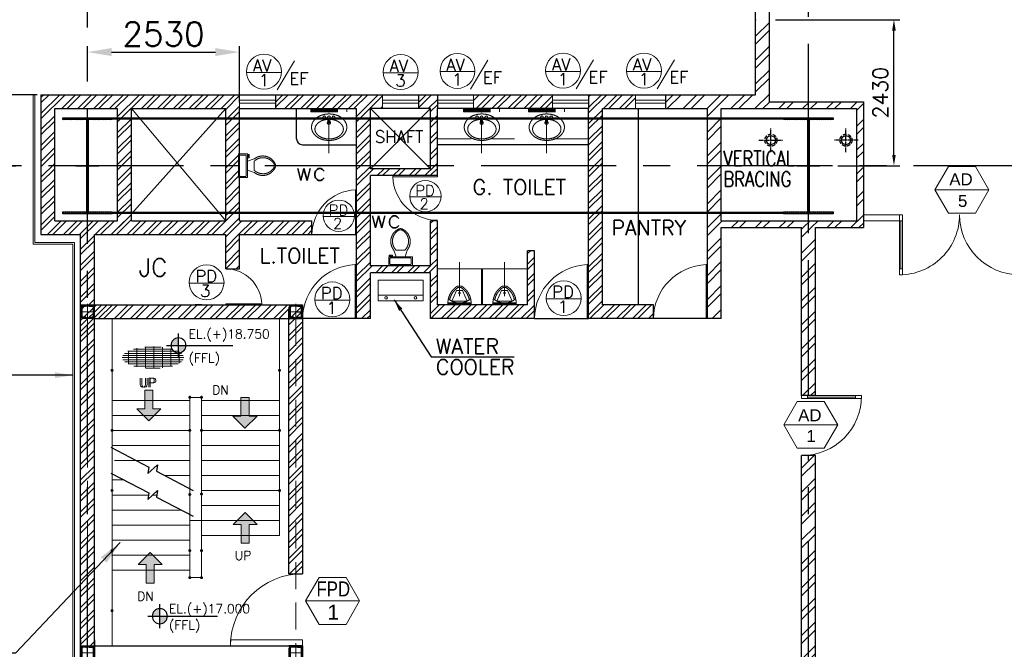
# Model space of a CAD drawing. Header units: inches. Extents: x 306235 to 1392759, y -66369 to 421098.
# Tile 59 of 91: x 403069 to 419458, y 129078 to 139555. Entities that reach past the tile are written whole.
import ezdxf
from ezdxf.enums import TextEntityAlignment as Align

# ---------------------------------------------------------------- set-up
doc = ezdxf.new("R2010")
doc.units = ezdxf.units.IN
doc.header["$LTSCALE"] = 1800
doc.header["$MEASUREMENT"] = 0
for name, pattern in [('1 NORTH ELEVATION$0$NORTH ELEVATION$0$HIDDEN', [0.375, 0.25, -0.125]), ('CENTER', [2, 1.25, -0.25, 0.25, -0.25]), ('CENTER2', [1.125, 0.75, -0.125, 0.125, -0.125]), ('HIDDEN', [0.375, 0.25, -0.125]), ('HIDDEN2', [0.1875, 0.125, -0.0625])]:
    doc.linetypes.add(name, pattern=pattern)
doc.layers.get('0').update_dxf_attribs({"color": 253, "lineweight": 9})
for name, color, linetype, lineweight in [('2A', 6, 'Continuous', 13), ('2CON', 1, 'Continuous', 13), ('A-DOOR', 31, 'Continuous', 9), ('A-DOOR TAG', 3, 'Continuous', 15), ('A-DOOR-GLAZ', 31, 'Continuous', 18), ('A-WIN TAG', 3, 'Continuous', 13), ('A-WIN TAG TEXT', 3, 'Continuous', 13), ('CCONTHIN', 15, '1 NORTH ELEVATION$0$NORTH ELEVATION$0$HIDDEN', 13), ('CHAT', 11, 'Continuous', 13), ('CL', 8, 'CENTER', 15), ('CLAD-1', 3, 'Continuous', 15), ('dimension line', 4, 'Continuous', 13), ('DOOR', 235, 'Continuous', 13), ('HRAIL', 31, 'Continuous', 5), ('LEADER', 4, 'Continuous', 15), ('OPENING EO', 2, 'Continuous', 18), ('PARTITION WALL', 4, 'Continuous', 9), ('stair.', 11, 'Continuous', 13), ('WALL HATCH', 251, 'Continuous', 13), ('WIN', 31, 'Continuous', 13)]:
    doc.layers.add(name, color=color, linetype=linetype, lineweight=lineweight)
for name, color, linetype in [('3', 253, 'HIDDEN'), ('4', 50, 'Continuous'), ('5', 4, 'Continuous'), ('BODY', 3, 'Continuous'), ('BRACING', 1, 'HIDDEN'), ('CEN', 2, 'CENTER'), ('COL', 1, 'Continuous'), ('DIM', 4, 'Continuous'), ('donate', 3, 'Continuous'), ('GRID', 251, 'CENTER'), ('RAIN WATER', 6, 'Continuous'), ('TEXT', 3, 'Continuous'), ('WALL', 6, 'Continuous')]:
    doc.layers.add(name, color=color, linetype=linetype)
doc.styles.add('ROAMNS', font='ROMANS.shx')
doc.styles.add('ROMANS', font='romans.shx')
doc.styles.get("Standard").update_dxf_attribs({"font": 'arial.ttf'})
doc.dimstyles.new('270-TA-100', dxfattribs={"dimscale": 150, "dimtxt": 400, "dimasz": 2, "dimexe": 0.75, "dimexo": 1, "dimgap": 1, "dimtad": 1, "dimdec": 0, "dimzin": 12, "dimdsep": 46, "dimtxsty": 'ROMANS', "dimcen": 0, "dimclrd": 256, "dimclre": 256, "dimclrt": 6, "dimadec": 1, "dimazin": 3, "dimtfac": 1, "dimtdec": 0, "dimtix": 1, "dimtmove": 2, "dimatfit": 0, "dimfxl": 1.25, "dimarcsym": 2})
doc.dimstyles.new('DIM INT 1', dxfattribs={"dimtxt": 300, "dimasz": 200, "dimexe": 100, "dimexo": 100, "dimgap": 100, "dimtad": 1, "dimdec": 0, "dimzin": 13, "dimdsep": 46, "dimlunit": 5, "dimtxsty": 'ROAMNS', "dimblk1": 'CLOSEDBLANK', "dimcen": 0.09, "dimclrd": 9, "dimclre": 9, "dimclrt": 4, "dimadec": 0, "dimazin": 0, "dimtfac": 1, "dimtdec": 0, "dimtix": 1, "dimtmove": 2, "dimatfit": 3, "dimfxl": 1, "dimtolj": 1, "dimtzin": 13, "dimarcsym": 0})
doc.dimstyles.new('DIM INT 2.5', dxfattribs={"dimtxt": 250, "dimasz": 180, "dimexe": 100, "dimexo": 100, "dimgap": 100, "dimtad": 1, "dimdec": 0, "dimzin": 13, "dimdsep": 46, "dimlunit": 5, "dimtxsty": 'ROAMNS', "dimcen": 0.09, "dimclrd": 9, "dimclre": 9, "dimclrt": 4, "dimadec": 0, "dimazin": 0, "dimtfac": 1, "dimtdec": 0, "dimtix": 1, "dimtmove": 2, "dimatfit": 3, "dimfxl": 1, "dimtolj": 1, "dimtzin": 13, "dimarcsym": 0})
doc.dimstyles.new('DIM100 x2', dxfattribs={"dimscale": 0, "dimtxt": 400, "dimasz": 400, "dimexe": 100, "dimexo": 100, "dimgap": 100, "dimtad": 1, "dimdec": 0, "dimzin": 13, "dimdsep": 46, "dimtxsty": 'ROMANS', "dimblk2": 'OBLIQUE', "dimcen": 100, "dimdle": 100, "dimclrd": 9, "dimclre": 9, "dimclrt": 4, "dimadec": 0, "dimazin": 0, "dimtfac": 1.1, "dimtdec": 0, "dimtix": 1, "dimtmove": 2, "dimatfit": 3, "dimfxl": 1, "dimtolj": 1, "dimtzin": 13, "dimarcsym": 0})

# ---------------------------------------------------------------- blocks, each defined once
blk = doc.blocks.new('c colm')
at = {"layer": 'COL'}
h = blk.add_hatch(dxfattribs=at)
h.set_pattern_fill('ANSI31', color=256, scale=200, style=0)
h.set_pattern_definition([(45, (66000, -4e-11), (-17.6776695, 17.6776695), [])])
h.paths.add_polyline_path([(157699, 119449), (157287, 119449), (157287, 119417), (157699, 119417)])
h.paths.add_polyline_path([(157287, 119449), (156874, 119449), (156874, 119417), (157287, 119417)])
h.paths.add_polyline_path([(157299, 120985), (157287, 120985), (157287, 119449), (157299, 119449)])
h.paths.add_polyline_path([(157287, 120985), (157274, 120985), (157274, 119449), (157287, 119449)])
h.paths.add_polyline_path([(157699, 121017), (157287, 121017), (157287, 120985), (157699, 120985)])
h.paths.add_polyline_path([(157287, 121017), (156874, 121017), (156874, 120985), (157287, 120985)])
at = {"layer": 'CEN'}
for p, q in [((157287, 119417), (157287, 121017)), ((157095, 120217), (157478, 120217))]:
    blk.add_line(p, q, dxfattribs=at)
at = {"layer": 'COL'}
for points in [[(156874, 121017), (157699, 121017), (157699, 120985), (156874, 120985)], [(157274, 120985), (157299, 120985), (157299, 119449), (157274, 119449)], [(156874, 119449), (157699, 119449), (157699, 119417), (156874, 119417)]]:
    blk.add_lwpolyline(points, close=True, dxfattribs=at)
blk = doc.blocks.new('*D882')
at = {"layer": 'Defpoints', "color": 0, "transparency": 16777216}
for p in [(402904, 138305), (403458, 138305), (402547, 137125)]:
    blk.add_point(p, dxfattribs=at)
at = {"layer": 'GRID', "color": 9, "lineweight": -2, "transparency": 16777216}
for p, q in [((403358, 138305), (402804, 138305)), ((402904, 137305), (402904, 138125)), ((402647, 137125), (403004, 137125))]:
    blk.add_line(p, q, dxfattribs=at)
at = {"layer": 'GRID', "color": 9, "transparency": 16777216}
for points in [[(402874, 138125), (402934, 138125), (402904, 138305)], [(402874, 137305), (402934, 137305), (402904, 137125)]]:
    blk.add_solid(points, dxfattribs=at)
at = {"layer": 'GRID', "color": 4, "transparency": 16777216, "insert": (402679, 137715), "char_height": 250, "attachment_point": 5, "rotation": 90, "style": 'ROAMNS', "bg_fill": 3, "box_fill_scale": 1.25, "bg_fill_color": 256, "bg_fill_true_color": 13158600, "bg_fill_transparency": 0}
blk.add_mtext('\\A1;1180', dxfattribs=at)
blk = doc.blocks.new('MC-200')
at = {"layer": 'BODY'}
for p, q in [((0, 0), (0, -200)), ((0, 0), (75, 0)), ((75, -5), (75, 0)), ((6, -25), (6, -175)), ((72, -8), (16, -14)), ((0, -200), (75, -200)), ((72, -192), (16, -186)), ((75, -195), (75, -200))]:
    blk.add_line(p, q, dxfattribs=at)
for centre, radius, start, end in [((17, -25), 11, 96, 180), ((72, -5), 3.2, 276, 0), ((17, -175), 11, 180, 264), ((72, -195), 3.2, 0, 84)]:
    blk.add_arc(centre, radius, start, end, dxfattribs=at)
at = {"layer": 'CL'}
blk.add_line((-10, -100), (85, -100), dxfattribs=at)
blk = doc.blocks.new('*U867')
blk.add_blockref('MC-200', (0, 0))
blk = doc.blocks.new('*U868')
at = {"xscale": -1, "rotation": 1.039168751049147e-12}
blk.add_blockref('MC-200', (0, 0), dxfattribs=at)
blk = doc.blocks.new('S1')
at = {"layer": '4'}
for points in [[(-100, -80), (-100, 80), (-110, 80), (-110, -80)], [(-80, 100), (80, 100), (80, 110), (-80, 110)], [(100, -80), (100, 80), (110, 80), (110, -80)], [(-80, -100), (80, -100), (80, -110), (-80, -110)]]:
    blk.add_lwpolyline(points, close=True, dxfattribs=at)
at = {"layer": 'CL'}
for points in [[(129, 0), (-129, 0)], [(0, -110), (0, 110)]]:
    blk.add_lwpolyline(points, dxfattribs=at)
at = {"rotation": 90}
for name, p in [('*U868', (-100, 100)), ('*U867', (-100, -100))]:
    blk.add_blockref(name, p, dxfattribs=at)
blk = doc.blocks.new('A$C1F48729D')
at = {"color": 6}
blk.add_blockref('S1', (200, 200), dxfattribs=at)
blk = doc.blocks.new('A$C597F69EE')
at = {"layer": 'donate'}
h = blk.add_hatch(color=256, dxfattribs=at)
h.paths.add_polyline_path([(-288, -763), (-288, -571, -0.414214), (-96, -763)])
h.paths.add_polyline_path([(-288, -763), (-288, -954, -0.414214), (-480, -763)])
for p, q in [((-288, -459), (-288, -1066)), ((-592, -763), (16, -763))]:
    blk.add_line(p, q, dxfattribs=at)
blk.add_circle((-288, -763), 192, dxfattribs=at)
blk = doc.blocks.new('*U854')
blk.add_hatch(color=5).paths.add_polyline_path([(0, 0), (-0.25, 0.25), (-0.085, 0.25), (-0.085, 0.641), (0.085, 0.641), (0.085, 0.25), (0.25, 0.25)])
at = {"layer": '2A', "linetype": 'Continuous'}
blk.add_lwpolyline([(0, 0), (-0.25, 0.25), (-0.085, 0.25), (-0.085, 0.641), (0.085, 0.641), (0.085, 0.25), (0.25, 0.25)], close=True, dxfattribs=at)
blk = doc.blocks.new('M_Fire Door Single - 1200 x 2100mm FPD1-Level 1')
at = {"layer": 'A-DOOR'}
for p, q in [((500, -115), (500, -1315)), ((600, -115), (500, -115)), ((600, -115), (600, -1315)), ((600, -1315), (500, -1315))]:
    blk.add_line(p, q, dxfattribs=at)
blk.add_arc((600, -115), 1200, 180, 270, dxfattribs=at)
blk = doc.blocks.new('SERVICE BUILDING-ARCH$0$dd1')
at = {"layer": 'DOOR'}
blk.add_lwpolyline([(-1000, 975), (0, 975), (0, 1000), (-1000, 1000)], close=True, dxfattribs=at)
blk.add_arc((13, 1014), 1014, 182.2093, 269.2412, dxfattribs=at)
blk = doc.blocks.new('A$C2FF047AB')
at = {"layer": 'CCONTHIN'}
for p, q in [((-300, -51), (-300, 0)), ((300, 0), (-300, 0)), ((300, -51), (300, 0)), ((300, -11), (-300, -11)), ((300, -24), (-300, -24)), ((300, -38), (-300, -38)), ((300, -51), (-300, -51)), ((-22, -147), (-13, -236)), ((13, -236), (22, -147)), ((-13, -236), (13, -236))]:
    blk.add_line(p, q, dxfattribs=at)
for points in [[(-273, -221, -0.106945), (-204, -147, -0.081588), (-113, -104, -0.140121), (106, -104)], [(106, -104, -0.081588), (196, -147, -0.106945), (265, -221, -0.277067), (265, -397)], [(265, -397, -0.106945), (196, -471, -0.081588), (106, -514, -0.06972), (-4, -529, -0.06972), (-113, -514, -0.081588), (-204, -471, -0.106945), (-273, -397, -0.277067), (-273, -221)], [(18, -179, -0.053744), (90, -191, -0.081588), (163, -226, -0.106945), (216, -282, -0.277067), (216, -400, -0.106945), (163, -457, -0.081588), (90, -491, -0.06972), (-4, -504, -0.06972), (-98, -491, -0.081588), (-171, -457, -0.106945), (-224, -400, -0.277067), (-224, -282, -0.106945), (-171, -226, -0.081588), (-98, -191, -0.059576), (-18, -178)]]:
    blk.add_lwpolyline(points, format="xyb", dxfattribs=at)
for centre in [(-77, -145), (0, -145), (76, -145)]:
    blk.add_circle(centre, 22.5, dxfattribs=at)
blk.add_arc((0, -235), 27, 125.7391, 54.2607, dxfattribs=at)
at = {"layer": 'CL', "ltscale": 0.25}
blk.add_line((0, -739), (0, -3), dxfattribs=at)
blk = doc.blocks.new('Toilet')
for p, q in [((9.5, -7), (9.5, -3)), ((-10, -9.5), (-8, -9.5)), ((-10, -10.5), (-10, -9.5)), ((-7, -10.5), (-10, -10.5)), ((-8, -9.5), (-8, -9)), ((-7, -9), (-7, -10.5)), ((-4, -9), (-6, -15)), ((4, -15), (-4, -15)), ((4, -9), (6, -15))]:
    blk.add_line(p, q)
blk.add_lwpolyline([(10.5, -9), (10.5, -1), (-10.5, -1), (-10.5, -9)], close=True)
for points in [[(-9.5, -3), (-9.5, -7)], [(8.5, -2), (-8.5, -2)], [(-8.5, -8), (8.5, -8)]]:
    blk.add_lwpolyline(points)
for centre, radius, start, end in [((-8.62, -2.88), 0.884, 81.8699, 188.1301), ((-8.62, -7.12), 0.884, 171.8699, 278.1301), ((8.62, -2.88), 0.884, 351.8699, 98.1301), ((8.62, -7.12), 0.884, 261.8699, 8.1301), ((3.52, -22.58), 12.17, 141.46911, 247.97143), ((4.2, -22.82), 11.33, 136.36773, 238.94682), ((-3.52, -22.58), 12.17, 292.02843, 38.53071), ((-4.2, -22.82), 11.33, 301.05301, 43.63209), ((0, -28.88), 4, 245.73182, 294.26817), ((0, -30), 4, 254.86053, 285.13947)]:
    blk.add_arc(centre, radius, start, end)
blk = doc.blocks.new('*D929')
at = {"layer": 'Defpoints', "color": 0, "transparency": 16777216}
for p in [(406728, 139016), (404198, 138774), (406728, 138075)]:
    blk.add_point(p, dxfattribs=at)
at = {"layer": 'dimension line', "color": 9, "lineweight": -2, "transparency": 16777216}
for p, q in [((404198, 138874), (404198, 139116)), ((404598, 139016), (406328, 139016)), ((406728, 138175), (406728, 139116))]:
    blk.add_line(p, q, dxfattribs=at)
at = {"layer": 'dimension line', "color": 9, "transparency": 16777216}
for points in [[(404598, 139083), (404598, 138950), (404198, 139016)], [(406328, 139083), (406328, 138950), (406728, 139016)]]:
    blk.add_solid(points, dxfattribs=at)
at = {"layer": 'dimension line', "color": 4, "transparency": 16777216, "insert": (405463, 139316), "char_height": 400, "attachment_point": 5, "style": 'ROMANS'}
blk.add_mtext('\\A1;2530', dxfattribs=at)
blk = doc.blocks.new('_Oblique')
at = {"color": 0, "linetype": 'ByBlock', "lineweight": -2}
blk.add_line((-0.5, -0.5), (0.5, 0.5), dxfattribs=at)
blk = doc.blocks.new('*U560')
for p, q in [((-43, 235), (-121, 59)), ((-43, 235), (58, 235)), ((-27, 308), (43, 308)), ((-20, 283), (35, 283)), ((58, 235), (136, 59)), ((-186, 29), (201, 29)), ((-186, 29), (-186, 12)), ((-186, 12), (201, 12)), ((-121, 59), (136, 59)), ((201, 12), (201, 29))]:
    blk.add_line(p, q)
blk.add_circle((7, 194), 12.7)
for centre, radius, start, end in [((148, 24), 334, 121.6971, 179.1551), ((148, 24), 309, 123.0108, 169.3055), ((-133, 24), 309, 10.6945, 56.9892), ((-133, 24), 334, 0.8449, 58.3029), ((8, 300), 273, 227.252, 312.748)]:
    blk.add_arc(centre, radius, start, end)
blk = doc.blocks.new('_ClosedBlank')
at = {"color": 0, "linetype": 'ByBlock', "lineweight": -2}
for p, q in [((-1, 0.167), (0, 0)), ((-1, 0.167), (-1, -0.167)), ((0, 0), (-1, -0.167))]:
    blk.add_line(p, q, dxfattribs=at)
blk = doc.blocks.new('*D948')
at = {"layer": 'Defpoints', "color": 0, "transparency": 16777216}
for p in [(415548, 139555), (417621, 139555), (416587, 137125)]:
    blk.add_point(p, dxfattribs=at)
at = {"layer": 'WALL', "color": 9, "lineweight": -2, "transparency": 16777216}
for p, q in [((415648, 139555), (417721, 139555)), ((417621, 137305), (417621, 139375)), ((416687, 137125), (417721, 137125))]:
    blk.add_line(p, q, dxfattribs=at)
at = {"layer": 'WALL', "color": 9, "transparency": 16777216}
for points in [[(417591, 139375), (417651, 139375), (417621, 139555)], [(417591, 137305), (417651, 137305), (417621, 137125)]]:
    blk.add_solid(points, dxfattribs=at)
at = {"layer": 'WALL', "color": 4, "transparency": 16777216, "insert": (417396, 138340), "char_height": 250, "attachment_point": 5, "rotation": 90, "style": 'ROAMNS', "bg_fill": 3, "box_fill_scale": 1.25, "bg_fill_color": 256, "bg_fill_true_color": 13158600, "bg_fill_transparency": 0}
blk.add_mtext('\\A1;2430', dxfattribs=at)
blk = doc.blocks.new('M_Double-Glass 1 - 2000 x 2100mm 2-290830-17_00M')
at = {"layer": 'A-DOOR', "lineweight": 18}
for p, q in [((-1001, 951), (-1001, 1053)), ((-1001, 1053), (-949, 1053)), ((-949, 951), (-949, 1053)), ((949, 951), (949, 1053)), ((1000, 1053), (949, 1053)), ((1000, 951), (1000, 1053)), ((-1001, 951), (-949, 951)), ((949, 951), (1000, 951)), ((-1001, 154), (-949, 154)), ((-1001, 52), (-1001, 154)), ((-1001, 52), (-949, 52)), ((-949, 52), (-949, 154)), ((1000, 154), (949, 154)), ((949, 52), (949, 154)), ((1000, 52), (949, 52)), ((1000, 52), (1000, 154))]:
    blk.add_line(p, q, dxfattribs=at)
at = {"layer": 'A-DOOR'}
for p, q in [((-1001, 154), (-1001, 951)), ((-949, 154), (-949, 951)), ((949, 154), (949, 951)), ((1000, 154), (1000, 951))]:
    blk.add_line(p, q, dxfattribs=at)
for centre, radius, start, end in [((-1001, 52), 1001, 0, 90), ((1000, 53), 1000, 90, 180.0388)]:
    blk.add_arc(centre, radius, start, end, dxfattribs=at)
at = {"layer": 'A-DOOR-GLAZ'}
for p, q in [((-975, 951), (-975, 154)), ((975, 154), (975, 951))]:
    blk.add_line(p, q, dxfattribs=at)
blk = doc.blocks.new('M_Single-Glass 1 - 1000 x 2100mm 2-291765-17_00M')
at = {"layer": 'A-DOOR', "lineweight": 18}
for p, q in [((449, 948), (449, 1050)), ((500, 1050), (449, 1050)), ((500, 948), (500, 1050)), ((449, 948), (500, 948)), ((449, 152), (500, 152)), ((449, 50), (449, 152)), ((500, 50), (449, 50)), ((500, 50), (500, 152))]:
    blk.add_line(p, q, dxfattribs=at)
at = {"layer": 'A-DOOR'}
for p, q in [((449, 152), (449, 948)), ((500, 152), (500, 948))]:
    blk.add_line(p, q, dxfattribs=at)
blk.add_arc((500, 50), 1000, 90, 180, dxfattribs=at)
at = {"layer": 'A-DOOR-GLAZ'}
blk.add_line((474.5, 948), (474.5, 152), dxfattribs=at)

msp = doc.modelspace()

# ---------------------------------------------------------------- hatches: boundary and pattern name
at = {"layer": 'stair.'}
h = msp.add_hatch(dxfattribs=at)
h.set_pattern_fill('GRATE', color=256, scale=1125, style=0)
h.set_pattern_definition([(1e-14, (361427.72, 174150.814), (-9e-15, 35.15625), []), (90, (361427.72, 174150.81), (-140.625, -3e-14), [])])
edge = h.paths.add_edge_path()
edge.add_ellipse((405289, 133932.8), major_axis=(-512.1, 0), ratio=0.3542637, start_angle=0, end_angle=360, ccw=False)
at = {"layer": 'WALL HATCH'}
h = msp.add_hatch(dxfattribs=at)
h.set_pattern_fill('ANSI32', color=256, scale=750, style=0)
h.paths.add_polyline_path([(415547.7, 170875.3), (416197.7, 170875.3), (416197.7, 171105.3), (415317.7, 171105.3), (415317.7, 170125.3), (415547.7, 170125.3)])
h.paths.add_polyline_path([(415547.7, 170125.3), (415317.7, 170125.3), (415317.7, 168875.3), (415547.7, 168875.3)])
h.paths.add_polyline_path([(415547.7, 165875.3), (415317.7, 165875.3), (415317.7, 164375.3), (415547.7, 164375.3)])
h.paths.add_polyline_path([(415547.7, 161375.3), (415317.7, 161375.3), (415317.7, 160125.3), (415547.7, 160125.3)])
h.paths.add_polyline_path([(415547.7, 160125.3), (415317.7, 160125.3), (415317.7, 158875.3), (415547.7, 158875.3)])
h.paths.add_polyline_path([(415547.7, 139555), (415317.7, 139555), (415317.7, 138305), (413817.7, 138305), (413817.7, 138075), (414517.7, 138075), (414517.7, 137909.3), (414747.7, 137909.3), (414747.7, 138075), (415547.7, 138075)])
h.paths.add_polyline_path([(415317.7, 152875.3), (415547.7, 152875.3), (415547.7, 156375.3), (415317.7, 156375.3)])
h.paths.add_polyline_path([(415547.7, 150375.3), (415317.7, 150375.3), (415317.7, 149125.3), (415547.7, 149125.3)])
h.paths.add_polyline_path([(415317.7, 147875.3), (415547.7, 147875.3), (415547.7, 149125.3), (415317.7, 149125.3)])
h.paths.add_polyline_path([(415547.7, 144875.3), (415317.7, 144875.3), (415317.7, 142555), (415547.7, 142555)])
h = msp.add_hatch(dxfattribs=at)
h.set_pattern_fill('ANSI32', color=256, scale=500, style=0)
h.paths.add_polyline_path([(404197.7, 138305), (403422.7, 138305), (403422.7, 135980), (403652.7, 135980), (403652.7, 138075), (404197.7, 138075)])
h.paths.add_polyline_path([(406727.7, 138305), (404197.7, 138305), (404197.7, 138075), (404697.9, 138075), (404697.9, 137909.3), (404927.9, 137909.3), (404927.9, 138075), (406497.7, 138075), (406497.7, 137909.3), (406727.7, 137909.3), (406727.7, 138075)])
h.paths.add_polyline_path([(404927.9, 137909.3), (404697.9, 137909.3), (404697.9, 137125.3), (404927.9, 137125.3)])
h.paths.add_polyline_path([(404927.9, 137125.3), (404697.9, 137125.3), (404697.9, 135980), (404927.9, 135980)])
h = msp.add_hatch(dxfattribs=at)
h.set_pattern_fill('ANSI32', color=256, scale=500, style=0)
h.paths.add_polyline_path([(407327.7, 138305), (407327.7, 138075), (408677.7, 138075), (408677.7, 137909.3), (408907.7, 137909.3), (408907.7, 138075), (409107.7, 138075), (409107.7, 138305)])
h.paths.add_polyline_path([(408677.7, 137125.3), (408907.7, 137125.3), (408907.7, 137909.3), (408677.7, 137909.3)])
h = msp.add_hatch(dxfattribs=at)
h.set_pattern_fill('ANSI32', color=256, scale=500, style=0)
h.paths.add_polyline_path([(410022.7, 138305), (409707.7, 138305), (409707.7, 138075), (409907.7, 138075), (409907.7, 137909.3), (410022.7, 137909.3), (410022.7, 138075)])
h.paths.add_polyline_path([(410022.7, 137909.3), (409907.7, 137909.3), (409907.7, 137125.3), (410022.7, 137125.3)])
h = msp.add_hatch(dxfattribs=at)
h.set_pattern_fill('ANSI32', color=256, scale=500, style=0)
h.paths.add_polyline_path([(410622.7, 138305), (410622.7, 138075), (411937.7, 138075), (411937.7, 138305)])
h = msp.add_hatch(dxfattribs=at)
h.set_pattern_fill('ANSI32', color=256, scale=500, style=0)
h.paths.add_polyline_path([(413317.7, 138305), (412537.7, 138305), (412537.7, 138075), (412537.7, 137909.3), (412767.7, 137909.3), (412767.7, 138075), (413317.7, 138075)])
h.paths.add_polyline_path([(412767.7, 137909.3), (412537.7, 137909.3), (412537.7, 137125.3), (412767.7, 137125.3)])
h.paths.add_polyline_path([(412767.7, 137125.3), (412537.7, 137125.3), (412537.7, 136341.3), (412767.7, 136341.3)])
h.paths.add_polyline_path([(412767.7, 136341.3), (412537.7, 136341.3), (412537.7, 134580), (413617.7, 134580), (413617.7, 134810), (412767.7, 134810)])
h = msp.add_hatch(dxfattribs=at)
h.set_pattern_fill('ANSI32', color=256, scale=750, style=0)
h.paths.add_polyline_path([(416197.7, 138190), (415547.7, 138190), (415547.7, 138075), (416197.7, 138075)])
h.paths.add_polyline_path([(417112.7, 138190), (416197.7, 138190), (416197.7, 138075), (416997.7, 138075), (416997.7, 137125.3), (417112.7, 137125.3)])
h.paths.add_polyline_path([(417112.7, 137125.3), (416997.7, 137125.3), (416997.7, 136210), (416197.7, 136210), (416197.7, 136095), (417112.7, 136095)])
h.paths.add_polyline_path([(416197.7, 136210), (414747.7, 136210), (414747.7, 136095), (416197.7, 136095)])
h = msp.add_hatch(dxfattribs=at)
h.set_pattern_fill('ANSI32', color=256, scale=500, style=0)
h.paths.add_polyline_path([(406497.7, 137897.9), (406727.7, 137897.9), (406727.7, 136210), (406497.7, 136210)])
h.paths.add_polyline_path([(406497.7, 135980), (406727.7, 135980), (406727.7, 135410), (406497.7, 135410)])
h = msp.add_hatch(dxfattribs=at)
h.set_pattern_fill('ANSI32', color=256, scale=750, style=0)
h.paths.add_polyline_path([(414747.7, 137909.3), (414517.7, 137909.3), (414517.7, 137125.3), (414747.7, 137125.3)])
h.paths.add_polyline_path([(414747.7, 137125.3), (414517.7, 137125.3), (414517.7, 136341.3), (414747.7, 136341.3)])
h.paths.add_polyline_path([(414747.7, 136341.3), (414517.7, 136341.3), (414517.7, 134580), (414747.7, 134580)])
h = msp.add_hatch(dxfattribs=at)
h.set_pattern_fill('ANSI32', color=256, scale=500, style=0)
h.paths.add_polyline_path([(410022.7, 137125.3), (409907.7, 137125.3), (409907.7, 137075), (408907.7, 137075), (408907.7, 137125.3), (408677.7, 137125.3), (408677.7, 136525), (408677.7, 136341.3), (408907.7, 136341.3), (408907.7, 136960), (410022.7, 136960)])
h.paths.add_polyline_path([(408907.7, 136341.3), (408677.7, 136341.3), (408677.7, 134580), (408907.7, 134580), (408907.7, 135345), (409907.7, 135345), (409907.7, 134580), (411637.7, 134580), (411637.7, 135710), (411522.7, 135710), (411522.7, 134810), (410022.7, 134810), (410022.7, 136210), (409907.7, 136210), (409907.7, 135460), (408907.7, 135460)])
h = msp.add_hatch(dxfattribs=at)
h.set_pattern_fill('ANSI32', color=256, scale=500, style=0)
h.paths.add_polyline_path([(404197.7, 136210), (403652.7, 136210), (403652.7, 135980), (404082.7, 135980), (404082.7, 134810.3), (404197.7, 134810.3), (404197.7, 134824.8)])
h.paths.add_polyline_path([(407934.1, 136210), (404610.2, 136210), (404312.9, 136210), (404312.7, 136210), (404197.7, 136210), (404197.7, 134824.8), (404197.7, 134810.3), (404312.7, 134810.3), (404312.7, 135980), (407934.1, 135980)])
h = msp.add_hatch(dxfattribs=at)
h.set_pattern_fill('ANSI32', color=256, scale=750, style=0)
h.paths.add_polyline_path([(416312.7, 132300.4), (416082.7, 132300.4), (416082.7, 126025.3), (416312.7, 126255.3)])
h.paths.add_polyline_path([(416312.7, 136095), (416082.7, 136095), (416082.7, 133300.7), (416312.7, 133300.7)])
h = msp.add_hatch(dxfattribs=at)
h.set_pattern_fill('ANSI32', color=256, scale=500, style=0)
h.set_pattern_definition([(45, (-240019.04, 363633.77), (-132.58252, 132.58252), []), (45, (-239930.65, 363633.77), (-132.58252, 132.58252), [])])
h.paths.add_polyline_path([(407547.7, 130335.3), (407777.7, 130335.3), (407777.7, 134810.3), (404082.7, 134810.3), (404082.7, 129135.3), (404312.7, 129135.3), (404312.7, 134580.3), (407547.7, 134580.3)])

# ---------------------------------------------------------------- linework, layer by layer
for points in [[(409038.5, 135221), (409785.6, 135221), (409785.6, 134876.4), (409038.5, 134876.4)], [(409038.5, 134969.9), (409785.6, 134969.9), (409785.6, 134969.9), (409038.5, 134969.9)]]:
    msp.add_lwpolyline(points, close=True)
for centre in [(409167.9, 134927.4), (409656.2, 134927.4)]:
    msp.add_circle(centre, 21)
at = {"layer": '2CON'}
for p, q in [((419202.9, 136723.9), (418302.9, 136723.9)), ((416686.7, 132812.5), (415786.7, 132812.5)), ((408727.5, 129882.1), (407827.5, 129882.1))]:
    msp.add_line(p, q, dxfattribs=at)
at = {"layer": '5', "linetype": 'ByBlock'}
for p, q in [((405836.7, 134130.9), (406618, 134130.9)), ((405526.6, 129628.6), (406359.1, 129628.6))]:
    msp.add_line(p, q, dxfattribs=at)
at = {"layer": 'A-DOOR TAG', "color": 1}
for p, q in [((407641.7, 138869), (407354.4, 138386.4)), ((410861.6, 138882), (410574.3, 138399.4)), ((412619.9, 138887.1), (412332.5, 138404.5)), ((413966.4, 138887.1), (413679, 138404.5)), ((407425.5, 138677.2), (406845.4, 138677.2)), ((409700.4, 138671.6), (409120.4, 138671.6)), ((410645.4, 138690.3), (410065.3, 138690.3)), ((412403.6, 138695.4), (411823.6, 138695.4)), ((413750.1, 138695.4), (413170.1, 138695.4)), ((410082.7, 136607.6), (409560.7, 136607.6)), ((408641.9, 136281.8), (408119.8, 136281.8)), ((406469.5, 135171.6), (405889.5, 135171.6)), ((408563.7, 134887.9), (407983.6, 134887.9)), ((412414.7, 134908.8), (411834.6, 134908.8))]:
    msp.add_line(p, q, dxfattribs=at)
for centre, radius in [((407135.5, 138689.4), 290.3), ((410355.4, 138702.5), 290.3), ((412113.6, 138707.6), 290.3), ((413460.1, 138707.6), 290.3), ((409410.4, 138683.7), 290.3), ((409821.7, 136618.6), 261.2), ((408380.8, 136292.8), 261.2), ((406179.5, 135183.8), 290.3), ((412124.7, 134921), 290.3), ((408273.6, 134900.1), 290.3)]:
    msp.add_circle(centre, radius, dxfattribs=at)
at = {"layer": 'A-WIN TAG'}
for points in [[(418527.9, 137113.6), (418302.9, 136723.9), (418527.9, 136334.2), (418977.9, 136334.2), (419202.9, 136723.9), (418977.9, 137113.6)], [(416011.7, 133202.2), (415786.7, 132812.5), (416011.7, 132422.8), (416461.7, 132422.8), (416686.7, 132812.5), (416461.7, 133202.2)], [(408052.5, 130271.8), (407827.5, 129882.1), (408052.5, 129492.4), (408502.5, 129492.4), (408727.5, 129882.1), (408502.5, 130271.8)]]:
    msp.add_lwpolyline(points, close=True, dxfattribs=at)
at = {"layer": 'BRACING', "const_width": 40}
for points in [[(404610.2, 137909.3), (415785.2, 137909.3)], [(404610.2, 136341.3), (415785.2, 136341.3)]]:
    msp.add_lwpolyline(points, dxfattribs=at)
at = {"layer": 'CCONTHIN', "linetype": 'Continuous'}
for p, q in [((404927.9, 138075), (406497.7, 136210)), ((404927.9, 136325), (406497.7, 138075)), ((408907.7, 138075), (409907.7, 137075)), ((408907.7, 137075), (409907.7, 138075)), ((411522.7, 135410), (410022.7, 135410)), ((410756.7, 134810), (410756.7, 135410)), ((410772.7, 134810), (410772.7, 135410))]:
    msp.add_line(p, q, dxfattribs=at)
at = {"layer": 'CL', "ltscale": 0.25}
for p, q in [((407838.9, 138075), (408575.1, 138075)), ((410022.7, 137575), (411304, 137571.8)), ((412520.4, 137575), (411784.3, 137575)), ((410389.7, 135519.2), (410389.7, 134810)), ((411139.7, 135519.2), (411139.7, 134810))]:
    msp.add_line(p, q, dxfattribs=at)
at = {"layer": 'CLAD-1'}
for p, q in [((403954.7, 135817.3), (403294.7, 135817.3)), ((403954.7, 126533.3), (403954.7, 135817.3))]:
    msp.add_line(p, q, dxfattribs=at)
at = {"layer": 'DIM', "linetype": 'Continuous'}
for points in [[(404588.6, 132441.5), (405216.3, 132110.7), (405201.4, 132002.1), (405363.8, 132149.4), (405349, 132040.8), (405954.6, 131721.6)], [(404588.6, 132010.5), (405216.3, 131679.7), (405201.4, 131571.1), (405363.8, 131718.4), (405349, 131609.8), (405954.6, 131290.6)]]:
    msp.add_lwpolyline(points, dxfattribs=at)
at = {"layer": 'GRID'}
for p, q in [((416197.7, 133300.7), (416197.7, 173625.3)), ((404197.7, 85427.5), (404197.7, 140625.3)), ((438197.7, 137125.3), (397397.7, 137125.3)), ((407662.7, 134695.3), (407777.7, 134695.3)), ((416197.7, 85427.5), (416197.7, 132300.4))]:
    msp.add_line(p, q, dxfattribs=at)
at = {"layer": 'HRAIL'}
for p, q in [((404605.7, 134580.3), (404605.7, 129135.3)), ((407394.2, 134580.3), (407394.2, 130970.3)), ((405899.7, 133297.3), (405899.7, 130282.8)), ((405900.2, 133270), (406100.2, 133270)), ((406095.2, 133297.3), (406095.2, 130282.8)), ((405900.2, 130270.3), (406100.2, 130270.3))]:
    msp.add_line(p, q, dxfattribs=at)
at = {"layer": 'HRAIL', "const_width": 25}
for points in [[(404618.2, 133720.3, -1), (404593.2, 133720.3, -1)], [(404618.2, 133720, -1), (404593.2, 133720, -1)], [(407406.7, 133720.3, -1), (407381.7, 133720.3, -1)], [(407406.7, 133720, -1), (407381.7, 133720, -1)], [(405912.7, 133270, -1), (405887.7, 133270, -1)], [(406082.7, 133270, 1), (406107.7, 133270, 1)], [(404618.2, 132720.3, -1), (404593.2, 132720.3, -1)], [(405912.2, 132720.3, -1), (405887.2, 132720.3, -1)], [(406107.7, 132720.3, -1), (406082.7, 132720.3, -1)], [(407406.7, 132720.3, -1), (407381.7, 132720.3, -1)], [(404618.2, 131720.3, -1), (404593.2, 131720.3, -1)], [(405912.2, 131653.7, -1), (405887.2, 131653.7, -1)], [(406107.7, 131661.5, -1), (406082.7, 131661.5, -1)], [(407406.7, 131720.3, -1), (407381.7, 131720.3, -1)], [(404618.2, 130720.3, -1), (404593.2, 130720.3, -1)], [(405912.2, 130720.3, -1), (405887.2, 130720.3, -1)], [(406107.7, 130720.3, -1), (406082.7, 130720.3, -1)], [(405912.7, 130270.3, 1), (405887.7, 130270.3, 1)], [(406082.7, 130270.3, -1), (406107.7, 130270.3, -1)], [(404618.2, 129720.3, -1), (404593.2, 129720.3, -1)]]:
    msp.add_lwpolyline(points, format="xyb", close=True, dxfattribs=at)
at = {"layer": 'PARTITION WALL'}
for p, q in [((417712.7, 136310), (417112.7, 136310)), ((417712.7, 136210), (417112.7, 136210)), ((417712.7, 136310), (417712.7, 136210))]:
    msp.add_line(p, q, dxfattribs=at)
at = {"layer": 'stair.', "linetype": 'HIDDEN'}
for p, q in [((404197.7, 134580.3), (404197.7, 129135.3)), ((407662.7, 134695.3), (407777.7, 134695.3)), ((407662.7, 134580.3), (407662.7, 129135.3)), ((406095.2, 133220.3), (407394.2, 133220.3))]:
    msp.add_line(p, q, dxfattribs=at)
at = {"layer": 'stair.', "ltscale": 0.1}
for p, q in [((405899.7, 133220.3), (404605.7, 133220.3)), ((404605.7, 133220.3), (405899.7, 133220.3)), ((406095.2, 133220.3), (407394.2, 133220.3)), ((404605.7, 132970.3), (405899.7, 132970.3)), ((406095.2, 132970.3), (407394.2, 132970.3)), ((404618.2, 132720.3), (405887.2, 132720.3)), ((406107.7, 132720.3), (407381.7, 132720.3)), ((404605.7, 132470.3), (405899.7, 132470.3)), ((406095.2, 132470.3), (407394.2, 132470.3)), ((404647.7, 132220.3), (405899.7, 132220.3)), ((406095.2, 132220.3), (407394.2, 132220.3)), ((405482.7, 131970.3), (405899.7, 131970.3)), ((406095.2, 131970.3), (407394.2, 131970.3)), ((404807.1, 131895.3), (404605.7, 131895.3)), ((405211.6, 131645.3), (404605.7, 131645.3)), ((405353.8, 131645.3), (405283.3, 131645.3)), ((406095.2, 131720.3), (407381.7, 131720.3)), ((406095.2, 131470.3), (407394.2, 131470.3)), ((405755.9, 131395.3), (404605.7, 131395.3)), ((405899.7, 131145.3), (404605.7, 131145.3)), ((405899.7, 131220.3), (407394.2, 131220.3)), ((406095.2, 130970.3), (407394.2, 130970.3)), ((406095.2, 130970.3), (407394.2, 130970.3)), ((405899.7, 130895.3), (404605.7, 130895.3)), ((405899.7, 130645.3), (404605.7, 130645.3)), ((405899.7, 130395.3), (404605.7, 130395.3))]:
    msp.add_line(p, q, dxfattribs=at)
at = {"layer": 'WALL'}
for p, q in [((415317.7, 138305.3), (415317.7, 171105.3)), ((415547.7, 138190), (415547.7, 148010.4)), ((407327.7, 138305), (407327.7, 138075)), ((409707.7, 138305), (409707.7, 138075)), ((410022.7, 138305), (410022.7, 138075)), ((412537.7, 138305), (412537.7, 138075)), ((413817.7, 138305), (413817.7, 138075)), ((403652.7, 138075), (404697.9, 138075)), ((403652.7, 136210), (403652.7, 138075)), ((404697.9, 136210), (404697.9, 138075)), ((404927.9, 138075), (406497.7, 138075)), ((404927.9, 136210), (404927.9, 138075)), ((406497.7, 136210), (406497.7, 138075)), ((406727.7, 136210), (406727.7, 138075)), ((406727.7, 138075), (408677.7, 138075)), ((407677.7, 137575), (407677.7, 138075)), ((408677.7, 136525), (408677.7, 138075)), ((408907.7, 137075), (408907.7, 138075)), ((409907.7, 138075), (408907.7, 138075)), ((408907.7, 137075), (408907.7, 138075)), ((409907.7, 137075), (409907.7, 138075)), ((412537.7, 138075), (410022.7, 138075)), ((410022.7, 136960), (410022.7, 138075)), ((412537.7, 134580), (412537.7, 138075)), ((412767.7, 134810), (412767.7, 138075)), ((412767.7, 138075), (414517.7, 138075)), ((413367.7, 134810), (413367.7, 138075)), ((414517.7, 134580), (414517.7, 138075)), ((414747.7, 138075), (415547.7, 138075)), ((414747.7, 136210), (414747.7, 138075)), ((407777.7, 137475), (408677.7, 137475)), ((412537.7, 137475), (410022.7, 137475)), ((409907.7, 137075), (408907.7, 137075)), ((410022.7, 136960), (408907.7, 136960)), ((408907.7, 135460), (408907.7, 136960)), ((408677.7, 134580), (408677.7, 136410)), ((403652.7, 136210), (404200.2, 136210)), ((403652.7, 136210), (404312.7, 136210)), ((403687.7, 136210), (404312.7, 136210)), ((404312.7, 136210), (404597.7, 136210)), ((404312.9, 136210), (404697.9, 136210)), ((404610.2, 136210), (404697.9, 136210)), ((404927.9, 136210), (406497.7, 136210)), ((406347.7, 136325), (406347.7, 136341)), ((406727.7, 136210), (407934.1, 136210)), ((407934.1, 135980), (407934.1, 136210)), ((410022.7, 136210), (409907.7, 136210)), ((409907.7, 135460), (409907.7, 136210)), ((410022.7, 134810), (410022.7, 136210)), ((414747.7, 136210), (416997.7, 136210)), ((414747.7, 134580), (414747.7, 136095)), ((414747.7, 136095), (416082.7, 136095)), ((416082.7, 133300.7), (416082.7, 136095)), ((416312.7, 133300.7), (416312.7, 136095)), ((416312.7, 136095), (417112.7, 136095)), ((403422.7, 135980), (404082.7, 135980)), ((403457.7, 135980), (404082.7, 135980)), ((404082.7, 126345.1), (404082.7, 135980.3)), ((404312.7, 129135.3), (404312.7, 135980)), ((404312.7, 135980), (406497.7, 135980)), ((406497.7, 135410), (406497.7, 135980)), ((406727.7, 135410), (406727.7, 135980)), ((406727.7, 135980), (408677.7, 135980)), ((411637.7, 135710), (411522.7, 135710)), ((411522.7, 134810), (411522.7, 135710)), ((411637.7, 134580), (411637.7, 135710)), ((406497.7, 135410), (406727.7, 135410)), ((409907.7, 135460), (408907.7, 135460)), ((411522.7, 134810), (411522.7, 135410)), ((411637.7, 134810), (411637.7, 135410)), ((409907.7, 135345), (408907.7, 135345)), ((408907.7, 134580), (408907.7, 135345)), ((409907.7, 134580), (409907.7, 135345)), ((404082.7, 129135.3), (404082.7, 134810.3)), ((406102.7, 134810.3), (405987.7, 134810.3)), ((411522.7, 134810), (410022.7, 134810)), ((413617.7, 134810), (412767.7, 134810)), ((413617.7, 134580), (413617.7, 134810)), ((404312.7, 134580.3), (407777.7, 134580.3)), ((408677.7, 134580), (407777.7, 134580)), ((408907.7, 134580), (408677.7, 134580)), ((411637.7, 134580), (409907.7, 134580)), ((411637.7, 134580), (412537.7, 134580)), ((413617.7, 134580), (412537.7, 134580)), ((414747.7, 134580), (412537.7, 134580)), ((416313, 133300.7), (416082.7, 133300.7)), ((416082.7, 126140.3), (416082.7, 132300.4)), ((416312.7, 132300.4), (416082.7, 132300.4)), ((416312.7, 126140.3), (416312.7, 132300.4)), ((407777.7, 129135.3), (407547.7, 129135.3))]:
    msp.add_line(p, q, dxfattribs=at)
at = {"layer": 'WALL', "flags": 128}
for points in [[(404082.7, 134810.3), (407777.7, 134810.3), (407777.7, 130335.3)], [(407547.7, 130335.3), (407547.7, 134725.3)], [(407547.7, 130335.3), (407777.7, 130335.3)], [(404082.7, 129235.3), (404082.7, 126175.3), (407777.7, 126175.3), (407777.7, 127255.3)], [(404312.7, 129235.3), (404312.7, 126405.3), (405417.7, 126405.3)], [(404082.7, 129135.3), (407777.7, 129135.3), (407777.7, 128055.3)]]:
    msp.add_lwpolyline(points, dxfattribs=at)
at = {"layer": 'WALL'}
msp.add_arc((407777.7, 137575), 100, 180, 270, dxfattribs=at)
at = {"layer": 'WALL HATCH', "linetype": 'Continuous'}
msp.add_line((404082.7, 134366.5), (404526.2, 134810), dxfattribs=at)
at = {"layer": 'WIN'}
for p, q in [((406727.7, 138215), (407327.7, 138215)), ((406727.7, 138165), (407327.7, 138165)), ((409107.7, 138215), (409707.7, 138215)), ((409107.7, 138165), (409707.7, 138165)), ((410622.7, 138215), (410022.7, 138215)), ((410622.7, 138165), (410022.7, 138165)), ((411937.7, 138215), (412537.7, 138215)), ((411937.7, 138165), (412537.7, 138165)), ((413317.7, 138215), (413817.7, 138215)), ((413317.7, 138165), (413817.7, 138165))]:
    msp.add_line(p, q, dxfattribs=at)
for points in [[(406727.7, 138305), (407327.7, 138305), (407327.7, 138075), (406727.7, 138075)], [(409107.7, 138305), (409707.7, 138305), (409707.7, 138075), (409107.7, 138075)], [(410622.7, 138305), (410022.7, 138305), (410022.7, 138075), (410622.7, 138075)], [(411937.7, 138305), (412537.7, 138305), (412537.7, 138075), (411937.7, 138075)], [(413317.7, 138305), (413817.7, 138305), (413817.7, 138075), (413317.7, 138075)]]:
    msp.add_lwpolyline(points, close=True, dxfattribs=at)

# ---------------------------------------------------------------- block references
at = {"xscale": -1}
for p in [(408216.1, 138075), (410758, 138075), (411838.4, 138075)]:
    msp.add_blockref('A$C2FF047AB', p, dxfattribs=at)
for p in [(246911, 16907.6), (258911, 16907.6)]:
    msp.add_blockref('c colm', p)
at = {"layer": '3', "linetype": 'ByBlock', "xscale": 800, "yscale": 800, "zscale": 800}
msp.add_blockref('*U854', (405218.9, 132877.4), dxfattribs=at)
at = {"layer": '3', "linetype": 'ByBlock', "xscale": -800, "yscale": 800, "zscale": 800, "rotation": 180}
for p in [(406821.3, 131356.2), (405241.1, 130688.9)]:
    msp.add_blockref('*U854', p, dxfattribs=at)
at = {"layer": '5', "linetype": 'ByBlock', "xscale": -0.651919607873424, "yscale": 0.651919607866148, "zscale": 0.6519196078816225, "rotation": 180}
for p in [(405899.5, 133637.6), (405589.3, 129131.3)]:
    msp.add_blockref('A$C597F69EE', p, dxfattribs=at)
at = {"layer": 'A-DOOR'}
for name, p, rotation in [('M_Double-Glass 1 - 2000 x 2100mm 2-290830-17_00M', (418712.6, 136362.4), 180), ('M_Fire Door Single - 1200 x 2100mm FPD1-Level 1', (407892.7, 129735.3), 270)]:
    msp.add_blockref(name, p, dxfattribs=dict(at, rotation=rotation))
at = {"layer": 'A-DOOR', "xscale": -1, "rotation": 270}
msp.add_blockref('M_Single-Glass 1 - 1000 x 2100mm 2-291765-17_00M', (416032.7, 132800.7), dxfattribs=at)
at = {"layer": 'CCONTHIN', "xscale": -18.75, "yscale": 18.75, "zscale": 18.75}
for p, rotation in [((406691.4, 137125), 90), ((409407.7, 135441.2), 180)]:
    msp.add_blockref('Toilet', p, dxfattribs=dict(at, rotation=rotation))
at = {"layer": 'CCONTHIN', "xscale": -1}
msp.add_blockref('*U560', (410397.3, 134813.1), dxfattribs=at)
at = {"layer": 'CCONTHIN'}
msp.add_blockref('*U560', (411132.1, 134813.1), dxfattribs=at)
at = {"layer": 'CHAT', "xscale": 0.7436525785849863, "yscale": 0.7436525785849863, "zscale": 0.7436525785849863}
msp.add_blockref('SERVICE BUILDING-ARCH$0$dd1', (410022.7, 136216.3), dxfattribs=at)
at = {"layer": 'CHAT'}
for p, xscale, yscale, zscale, rotation in [((407934.1, 135980), 0.7436525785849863, 0.7436525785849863, 0.7436525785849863, 270), ((406497.7, 135410), 0.5999999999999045, 0.5999999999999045, 0.5999999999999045, 180), ((407777.7, 134580), 0.8999999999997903, 0.8999999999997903, 0.8999999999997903, 270), ((411637.7, 134580), 0.8999999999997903, 0.8999999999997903, 0.8999999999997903, 270), ((413617.7, 134580), 0.8999999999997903, 0.8999999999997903, 0.8999999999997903, 270)]:
    msp.add_blockref('SERVICE BUILDING-ARCH$0$dd1', p, dxfattribs=dict(at, xscale=xscale, yscale=yscale, zscale=zscale, rotation=rotation))
at = {"layer": 'DIM', "ltscale": 0.1, "rotation": 270}
for p in [(403997.7, 134895.3), (407462.7, 134895.3), (403997.7, 129220.3), (407462.7, 129220.3)]:
    msp.add_blockref('A$C1F48729D', p, dxfattribs=at)
at = {"layer": 'stair.', "ltscale": 0.1, "xscale": 800, "yscale": 800, "zscale": 800}
msp.add_blockref('*U854', (406819.3, 132757.4), dxfattribs=at)

# ---------------------------------------------------------------- texts
at = {"layer": '4', "style": 'ROMANS'}
for s, p in [('EL.(+)18.750', (405881.5, 134250)), ('(FFL)', (405881.5, 133850.8)), ('UP', (405049.5, 133439.7)), ('UP', (405076.3, 133439.3)), ('DN', (406273.4, 133319.7)), ('DN', (406273.4, 133319.3)), ('UP', (406648.9, 130562.9)), ('DN', (405025.6, 129885.7)), ('EL.(+)17.000', (405554.7, 129677.6)), ('(FFL)', (405554.7, 129406.3))]:
    msp.add_text(s, height=150, dxfattribs=at).set_placement(p)
at = {"layer": 'A-DOOR TAG', "linetype": 'Continuous', "style": 'ROMANS'}
for s, height, p in [('AV', 200, (406949.6, 138793.2)), ('AV', 200, (409224.6, 138787.5)), ('AV', 200, (410169.5, 138806.3)), ('AV', 200, (411927.8, 138811.4)), ('AV', 200, (413274.3, 138811.4)), ('EF', 200, (407559.7, 138579)), ('1', 200, (410267.8, 138560.3)), ('EF', 200, (410779.6, 138592)), ('1', 200, (412026, 138565.4)), ('EF', 200, (412537.8, 138597.2)), ('1', 200, (413372.5, 138565.4)), ('EF', 200, (413884.3, 138597.2)), ('1', 200, (407047.9, 138547.3)), ('3', 200, (409322.9, 138541.6)), ('PD', 180, (409654.5, 136712)), ('2', 180, (409724.9, 136490.6)), ('PD', 180, (408213.6, 136386.2)), ('2', 180, (408284, 136164.9)), ('PD', 200, (405993.7, 135287.6)), ('3', 200, (406071.9, 135041.6)), ('PD', 200, (408081.9, 135003.9)), ('PD', 200, (411932.9, 135024.8)), ('1', 200, (412026.6, 134778.8)), ('1', 200, (408175.6, 134758))]:
    msp.add_text(s, height=height, dxfattribs=at).set_placement(p, align=Align.MIDDLE_LEFT)
at = {"layer": 'A-WIN TAG'}
for s, p in [('AD', (418737.1, 136898.9)), ('5', (418764.5, 136538)), ('AD', (416220.9, 132972.5)), ('1', (416241.5, 132626.7))]:
    msp.add_text(s, height=200, dxfattribs=at).set_placement(p, align=Align.MIDDLE)
at = {"layer": 'A-WIN TAG TEXT', "width": 0.8}
msp.add_text('FPD', height=250, dxfattribs=at).set_placement((408288.8, 130082), align=Align.MIDDLE)
at = {"layer": 'A-WIN TAG TEXT'}
msp.add_text('1', height=250, dxfattribs=at).set_placement((408289.1, 129696.2), align=Align.MIDDLE)
at = {"layer": 'TEXT', "style": 'ROAMNS'}
for s, height, p in [('SHAFT', 200, (408981.9, 137508.5)), ('wc', 300, (407659.7, 136879.1)), ('G. TOILET', 250, (410608.5, 136644.2)), ('wc', 300, (408901.5, 136089.7)), ('PANTRY', 250, (412920.2, 135966.7)), ('L.TOILET', 250, (407059.6, 135501.4)), ('JC', 300, (405050.8, 135281.4))]:
    msp.add_text(s, height=height, dxfattribs=at).set_placement(p)
at = {"layer": 'TEXT', "char_height": 250, "width": 1501.248, "attachment_point": 1, "line_spacing_factor": 0.825, "style": 'ROAMNS'}
for s, insert in [('{\\W0.8;VERTICAL BRACING}', (414783, 137370.4)), ('WATER COOLER', (409999.1, 134245.8))]:
    msp.add_mtext(s, dxfattribs=dict(at, insert=insert))

# ---------------------------------------------------------------- dimensions: what is measured, and where the dimension line sits
at = {"layer": 'dimension line'}
dim = msp.add_linear_dim(base=(406727.7, 139016.3), p1=(404197.7, 138773.7), p2=(406727.7, 138075), dimstyle='DIM100 x2', override={"dimscale": 1}, dxfattribs=at)
dim.commit()
dim.dimension.update_dxf_attribs({"geometry": '*D929', "text_midpoint": (405462.7, 139316.3)})

# ---------------------------------------------------------------- leaders
at = {"layer": 'DIM'}
msp.add_leader([(404742.7, 130855.3), (402999.1, 129014.1), (401979.6, 129014.1)], dimstyle='DIM100 x2', override={"dimscale": 1}, dxfattribs=at)
at = {"layer": 'LEADER'}
msp.add_leader([(403954.7, 133638.8), (399878.1, 133638.8), (394441.2, 133638.8)], dimstyle='270-TA-100', dxfattribs=at)
at = {"layer": 'OPENING EO'}
msp.add_leader([(409302.4, 134894.4), (409920, 133943.6), (411296.8, 133943.6)], dimstyle='DIM INT 1', override={"dimgap": 100, "dimtad": 0}, dxfattribs=at)

# ---------------------------------------------------------------- next in the draw order: dimensions: what is measured, and where the dimension line sits
at = {"layer": 'GRID', "color": 1, "true_color": 0xff0000}
dim = msp.add_linear_dim(base=(402904, 138305.3), p1=(402547.1, 137125.3), p2=(403457.7, 138305.3), angle=90, dimstyle='DIM INT 2.5', override={"dimfxl": 0.18, "dimtfill": 1, "dimarcsym": 2}, dxfattribs=at)
dim.commit()
dim.dimension.update_dxf_attribs({"geometry": '*D882', "text_midpoint": (402679, 137715.3)})
at = {"layer": 'WALL', "color": 1, "true_color": 0xff0000}
dim = msp.add_linear_dim(base=(417621.1, 139555), p1=(416587.4, 137125.3), p2=(415547.7, 139555), angle=90, dimstyle='DIM INT 2.5', override={"dimfxl": 0.18, "dimtfill": 1, "dimarcsym": 2}, dxfattribs=at)
dim.commit()
dim.dimension.update_dxf_attribs({"geometry": '*D948', "text_midpoint": (417396.1, 138340.1)})

# ---------------------------------------------------------------- next in the draw order: linework, layer by layer
at = {"layer": 'CLAD-1'}
msp.add_line((403294.7, 138305.3), (403294.7, 135817.3), dxfattribs=at)
at = {"layer": 'CLAD-1', "flags": 128}
msp.add_lwpolyline([(403322.7, 122625.3), (403322.7, 126505.3), (403982.7, 126505.3), (403982.7, 135845.3), (403322.7, 135845.3), (403322.7, 138305.3)], dxfattribs=at)
at = {"layer": 'RAIN WATER', "linetype": 'CENTER2', "ltscale": 0.05}
for p, q in [((415572.7, 137350.3), (415572.7, 137750.3)), ((416822.7, 137350.3), (416822.7, 137750.3)), ((415372.7, 137550.3), (415772.7, 137550.3)), ((417022.7, 137550.3), (416622.7, 137550.3))]:
    msp.add_line(p, q, dxfattribs=at)
at = {"layer": 'RAIN WATER', "linetype": 'HIDDEN2', "ltscale": 0.25}
for centre in [(415572.7, 137550.3), (416822.7, 137550.3)]:
    msp.add_circle(centre, 100, dxfattribs=at)
at = {"layer": 'RAIN WATER', "ltscale": 0.25}
for centre in [(415572.7, 137550.3), (416822.7, 137550.3)]:
    msp.add_circle(centre, 75, dxfattribs=at)
at = {"layer": 'WALL'}
for p, q in [((403422.7, 138305), (415317.7, 138305)), ((403422.7, 138305), (403422.7, 135980)), ((415547.7, 138190), (417112.7, 138190)), ((417112.7, 138190), (417112.7, 136095)), ((415547.7, 138075), (416997.7, 138075)), ((416997.7, 138075), (416997.7, 136210))]:
    msp.add_line(p, q, dxfattribs=at)

doc.saveas('drawing.dxf')
